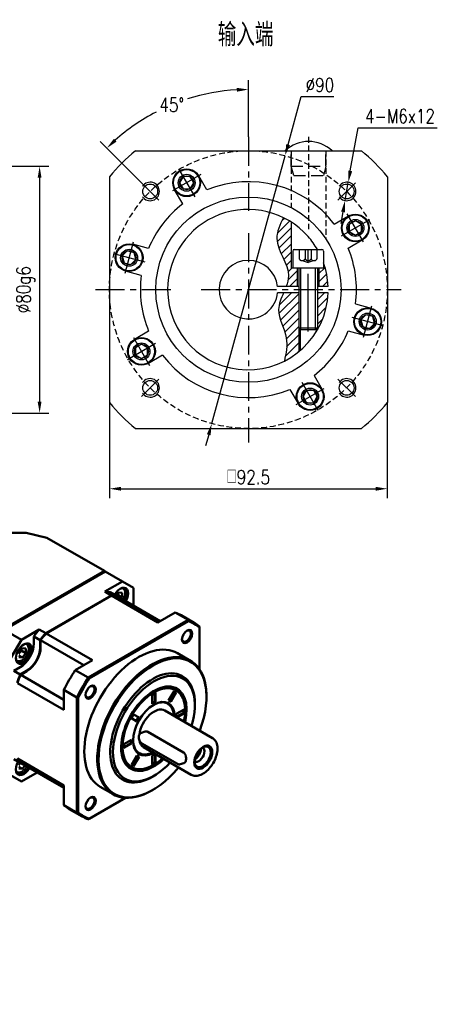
# Model space of a CAD drawing. Header units: inches. Extents: x 33 to 609, y 7 to 387.
# Tile 5 of 5: x 474 to 609, y 68 to 387. Entities that reach past the tile are written whole.
import ezdxf

# ---------------------------------------------------------------- set-up
doc = ezdxf.new("R2010")
doc.units = ezdxf.units.IN
doc.header["$LTSCALE"] = 15
doc.header["$MEASUREMENT"] = 0
for name, pattern in [('CENTER', [2, 1.25, -0.25, 0.25, -0.25]), ('HIDDEN', [0.375, 0.25, -0.125]), ('实线', [0])]:
    doc.linetypes.add(name, pattern=pattern)
for name, color, linetype in [('1轮廓实线层', 7, 'Continuous'), ('2细线层', 4, 'Continuous'), ('3中心线层', 1, 'CENTER'), ('4虚线层', 6, 'HIDDEN'), ('5剖面线层', 2, 'Continuous'), ('6文字层', 3, 'Continuous'), ('7标注层', 4, 'Continuous')]:
    doc.layers.add(name, color=color, linetype=linetype)
doc.layers.add('可见 (ISO)', color=7, linetype='实线', lineweight=50)
doc.styles.add('PC_TEXTSTYLE', font='isocp.shx', dxfattribs={"width": 0.8, "bigfont": 'HZFS.SHX'})
doc.styles.add('TH_GBDIM', font='romans.shx', dxfattribs={"width": 0.8, "bigfont": 'gbcbig.shx'})
doc.dimstyles.new('直径标注A3', dxfattribs={"dimscale": 1.5, "dimtxt": 3.5, "dimasz": 3, "dimexe": 2, "dimexo": 0.0625, "dimgap": 1, "dimtad": 1, "dimtih": 1, "dimtoh": 1, "dimdsep": 46, "dimtxsty": 'PC_TEXTSTYLE', "dimsah": 1, "dimcen": 0.09, "dimclrt": 3, "dimadec": 0, "dimazin": 0, "dimtfac": 0.7, "dimtmove": 0, "dimatfit": 0, "dimfxl": 1, "dimtzin": 0, "dimarcsym": 0})
doc.dimstyles.new('线性标注', dxfattribs={"dimscale": 1.5, "dimtxt": 2.5, "dimasz": 3, "dimexe": 2, "dimexo": 0, "dimgap": 1, "dimtad": 1, "dimdsep": 46, "dimtxsty": 'PC_TEXTSTYLE', "dimsah": 1, "dimcen": 0.09, "dimclrt": 3, "dimadec": 0, "dimazin": 0, "dimtfac": 0.7, "dimtix": 1, "dimtmove": 0, "dimatfit": 0, "dimfxl": 1, "dimtzin": 0, "dimarcsym": 0})
doc.dimstyles.new('角度标注', dxfattribs={"dimscale": 1.5, "dimtxt": 3.5, "dimasz": 3, "dimexe": 2, "dimexo": 0, "dimgap": 1, "dimtad": 1, "dimtih": 1, "dimtoh": 1, "dimdsep": 46, "dimtxsty": 'PC_TEXTSTYLE', "dimsah": 1, "dimcen": 0.09, "dimclrd": 4, "dimclrt": 3, "dimadec": 0, "dimazin": 0, "dimtfac": 0.7, "dimtmove": 0, "dimatfit": 0, "dimfxl": 1, "dimtzin": 0, "dimarcsym": 0})

# ---------------------------------------------------------------- blocks, each defined once
blk = doc.blocks.new('*D57')
at = {"layer": '7标注层', "color": 0, "lineweight": -2, "transparency": 16777216}
for p, q in [((398.1, 339.19), (482.97, 339.19)), ((479.97, 335.44), (479.97, 262.94)), ((398.1, 259.19), (482.97, 259.19))]:
    blk.add_line(p, q, dxfattribs=at)
at = {"layer": '7标注层', "color": 0, "transparency": 16777216}
for points in [[(479.34, 335.44), (480.59, 335.44), (479.97, 339.19)], [(479.34, 262.94), (480.59, 262.94), (479.97, 259.19)]]:
    blk.add_solid(points, dxfattribs=at)
at = {"layer": 'Defpoints', "color": 0, "transparency": 16777216}
for p in [(398.1, 339.19), (398.1, 259.19), (479.97, 259.19)]:
    blk.add_point(p, dxfattribs=at)
at = {"layer": '7标注层', "color": 3, "transparency": 16777216, "insert": (475.47, 299.19), "char_height": 4.5, "attachment_point": 5, "rotation": 90, "style": 'TH_GBDIM'}
blk.add_mtext('\\A1;%%c80g6', dxfattribs=at)
blk = doc.blocks.new('B-GBR090-直角')
at = {"layer": '可见 (ISO)', "ltscale": 1.31579}
for p, q in [((316.21, 308.37), (353.59, 308.37)), ((353.59, 308.37), (364.31, 305.81)), ((364.31, 305.81), (394.09, 288.62)), ((394.09, 288.62), (341.67, 258.36)), ((342.18, 258.16), (394.51, 288.37)), ((394.51, 288.37), (394.09, 288.62)), ((394.09, 288.62), (394.21, 288.2)), ((394.51, 288.37), (403.49, 283.19)), ((394.3, 277.88), (403.49, 283.19)), ((403.49, 283.19), (409.15, 279.92)), ((397.62, 275.96), (363.68, 256.36)), ((363.89, 256.24), (397.83, 275.84)), ((397.62, 275.96), (394.3, 277.88)), ((400.45, 275.65), (397.13, 277.57)), ((421.87, 261.96), (397.83, 275.84)), ((400.29, 275.75), (401.62, 277.4)), ((401.27, 276.11), (403.39, 274.89)), ((401.62, 277.4), (403.39, 277.25)), ((403.39, 277.25), (403.39, 274.89)), ((403.7, 279.62), (403.47, 279.75)), ((409.15, 279.92), (409.15, 270.63)), ((423.02, 262.62), (400.66, 275.53)), ((403.39, 274.89), (402.88, 274.25)), ((430.78, 267.1), (421.87, 261.96)), ((437.5, 263.22), (430.78, 267.1)), ((440.62, 261.77), (433.9, 265.65)), ((437.5, 263.22), (385.75, 233.34)), ((386.23, 232.8), (437.72, 262.53)), ((351.16, 252.98), (342.18, 258.16)), ((351.16, 252.98), (360.36, 258.28)), ((360.36, 258.28), (363.68, 256.36)), ((387.93, 242.36), (363.89, 256.24)), ((443.44, 259.23), (443.44, 237.56)), ((345.51, 243.18), (351.16, 252.98)), ((353.7, 250.76), (353.47, 250.89)), ((357.53, 254.71), (357.53, 250.93)), ((360.85, 252.79), (357.53, 254.71)), ((360.85, 252.79), (360.85, 249.02)), ((361.06, 248.89), (361.06, 252.67)), ((383.43, 239.76), (361.06, 252.67)), ((349.85, 246.34), (351.62, 248.54)), ((351.27, 247.25), (353.39, 246.02)), ((351.62, 248.54), (353.39, 248.38)), ((353.39, 246.02), (351.62, 243.82)), ((353.39, 248.38), (353.39, 246.02)), ((438.69, 242.1), (431.97, 245.97)), ((349.85, 244.84), (351.62, 243.82)), ((351.62, 243.82), (349.85, 243.98)), ((387.93, 242.36), (379.03, 237.22)), ((350.46, 238.69), (347.19, 236.8)), ((350.51, 234.88), (347.19, 236.8)), ((353.78, 236.77), (350.51, 234.88)), ((350.72, 234.76), (353.99, 236.65)), ((379.03, 237.22), (385.75, 233.34)), ((373.08, 216.64), (349.04, 230.52)), ((373.08, 221.85), (350.72, 234.76)), ((379.8, 223.04), (373.08, 226.92)), ((373.08, 226.92), (373.08, 216.64)), ((418.94, 224.44), (420.57, 225.38)), ((420.22, 225.18), (420.22, 220.91)), ((420.57, 225.38), (420.57, 220.7)), ((427.38, 221.38), (430.24, 226.34)), ((431.04, 225.88), (428.18, 220.92)), ((431.39, 225.67), (428.53, 220.71)), ((430.24, 226.34), (431.39, 225.67)), ((379.8, 223.04), (379.8, 163.29)), ((380.51, 163.43), (380.51, 222.9)), ((418.94, 219.76), (418.94, 224.44)), ((420.22, 220.91), (418.94, 220.17)), ((420.57, 220.7), (418.94, 219.76)), ((420.57, 220.7), (420.22, 220.91)), ((426.92, 219.73), (426.77, 219.82)), ((428.53, 220.71), (427.38, 221.38)), ((440.97, 219.09), (440.97, 219.91)), ((446.98, 223.38), (446.98, 223.79)), ((450.15, 201.99), (425.4, 216.28)), ((431.35, 214.48), (435.4, 216.82)), ((435.05, 215.14), (431.35, 213)), ((431.35, 212.85), (431.35, 214.48)), ((435.4, 214.93), (431.57, 212.72)), ((435.05, 216.61), (435.05, 215.14)), ((435.4, 214.93), (435.05, 215.14)), ((435.4, 216.82), (435.4, 214.93)), ((436.02, 216.23), (436.02, 216.64)), ((408.11, 212.23), (409.27, 214.23)), ((410.98, 210.58), (408.11, 212.23)), ((409.27, 214.23), (412.13, 212.58)), ((411.78, 212.78), (410.62, 210.78)), ((412.13, 212.58), (410.98, 210.58)), ((415.18, 205.33), (413.27, 204.75)), ((416.64, 205.16), (435.03, 194.55)), ((404.11, 198.75), (408.16, 201.09)), ((407.8, 199.41), (404.11, 197.28)), ((408.16, 199.21), (404.11, 196.87)), ((407.8, 200.89), (407.8, 199.41)), ((408.16, 199.21), (407.8, 199.41)), ((408.16, 201.09), (408.16, 199.21)), ((413.56, 199.23), (431.94, 188.61)), ((404.11, 196.87), (404.11, 198.75)), ((412.17, 194.19), (412.02, 194.27)), ((439.15, 182.94), (414.4, 197.23)), ((350.51, 189.16), (347.19, 191.07)), ((373.08, 177.45), (349.04, 191.33)), ((349.85, 188.6), (350.36, 189.24)), ((373.08, 176.12), (350.72, 189.03)), ((408.11, 188.01), (410.98, 192.97)), ((411.78, 192.51), (408.91, 187.55)), ((412.13, 192.31), (409.27, 187.35)), ((410.98, 192.97), (412.13, 192.31)), ((418.94, 192.98), (420.35, 193.8)), ((418.94, 188.31), (418.94, 192.98)), ((420.22, 189.45), (418.94, 188.71)), ((420.57, 189.25), (418.94, 188.31)), ((420.22, 193.72), (420.22, 189.45)), ((420.57, 189.25), (420.22, 189.45)), ((420.57, 193.67), (420.57, 189.25)), ((435.31, 188.98), (433.41, 188.4)), ((349.85, 187.11), (351.62, 186.09)), ((351.62, 186.09), (349.85, 186.25)), ((359.21, 184.13), (351.16, 179.49)), ((352.95, 187.74), (351.62, 186.09)), ((409.27, 187.35), (408.11, 188.01)), ((419.75, 188.06), (419.4, 187.86)), ((351.16, 179.49), (345.51, 182.76)), ((419.75, 182.35), (419.05, 181.94)), ((373.08, 177.45), (373.08, 167.17)), ((398.69, 172.81), (391.97, 176.69)), ((419.05, 175), (418.69, 174.8)), ((405, 170.97), (386.23, 160.13)), ((373.08, 167.17), (379.8, 163.29)), ((382.62, 161.31), (375.9, 165.19))]:
    blk.add_line(p, q, dxfattribs=at)
for centre, major_axis, start_param, end_param in [((377.33, 231.34), (25.5, 44.17), 0.204207, 0.295441), ((380.65, 229.42), (25.5, 44.17), 0.204207, 0.295441), ((402.33, 274.64), (2.9, 5.02), 4.7021, 7.864271), ((411.62, 211.54), (29, 50.23), 6.180503, 6.385867), ((377.33, 231.34), (-25.5, -44.17), 4.416948, 4.508182), ((380.65, 229.42), (-25.5, -44.17), 4.416948, 4.508182), ((436.97, 254.64), (-1.87, -3.25), 3.926991, 10.210176), ((352.33, 245.77), (-2.9, -5.02), 3.926991, 10.210176), ((411.97, 211.33), (20, 34.64), 0, 3.141593), ((353.99, 244.81), (5, 8.66), 3.926991, 5.497787), ((418.69, 207.46), (20, 34.64), 5.497787, 10.210176), ((380.65, 229.42), (-25.5, -44.17), 4.916596, 5.00783), ((419.05, 207.25), (15.5, 26.85), 5.497787, 10.210176), ((411.62, 211.54), (-29, -50.23), 4.609707, 4.815071), ((386.97, 225.77), (-1.87, -3.25), 3.926991, 10.210176), ((419.75, 206.84), (12, 20.78), 5.188508, 10.519455), ((419.75, 206.84), (7.63, 13.21), 5.518083, 10.18988), ((419.4, 207.05), (7.38, 12.77), 0, 0.768589), ((419.9, 206.76), (5.5, 9.53), 0, 2.182383), ((419.4, 207.05), (-7.37, -12.77), 5.514596, 6.283185), ((419.9, 206.76), (-5.5, -9.53), 5.67166, 6.283185), ((445.36, 192.06), (-3.3, -5.72), 3.926991, 10.210176), ((441.12, 194.51), (2.1, 3.64), 3.896984, 5.527794), ((441.12, 194.51), (1.66, 2.88), 3.975209, 5.449569), ((352.33, 188.04), (-2.9, -5.02), 4.7021, 7.864271), ((380.65, 229.42), (-25.5, -44.17), 5.987744, 6.078978), ((386.97, 168.03), (-1.87, -3.25), 3.926991, 10.210176), ((411.62, 211.54), (-29, -50.23), 6.180503, 6.385867)]:
    blk.add_ellipse(centre, major_axis=major_axis, ratio=0.57735, start_param=start_param, end_param=end_param, dxfattribs=at)
at = {"layer": '可见 (ISO)', "ltscale": 1.31579, "extrusion": (0, 0, -1)}
for centre, major_axis, start_param, end_param in [((380.86, 229.3), (25.5, 44.17), 5.987744, 6.078978), ((402.11, 274.76), (2.75, 4.76), 5.524701, 7.864832), ((404.9, 215.42), (29, 50.23), 6.180503, 6.283185), ((411.97, 211.33), (28.75, 49.8), 6.183587, 6.382784), ((380.86, 229.3), (25.5, 44.17), 4.916596, 5.00783), ((436.62, 254.84), (1.63, 2.81), 5.572024, 10.135939), ((352.11, 245.89), (2.75, 4.76), 5.524701, 10.183262), ((350.46, 246.85), (-5, -8.66), 3.926991, 5.497787), ((353.78, 244.93), (-5, -8.66), 3.926991, 5.497787), ((419.05, 207.25), (-19.75, -34.21), 4.994601, 10.713362), ((404.9, 215.42), (29, 50.23), 4.609707, 4.815071), ((419.75, 206.84), (-15, -25.98), 5.087813, 10.620151), ((380.86, 229.3), (25.5, 44.17), 4.416948, 4.508182), ((411.97, 211.33), (28.75, 49.8), 4.61279, 4.811988), ((419.4, 207.05), (11.75, 20.35), 5.50837, 7.068583), ((386.62, 225.97), (1.63, 2.81), 5.572024, 10.135939), ((419.75, 206.84), (-11.5, -19.92), 5.211062, 10.496901), ((419.4, 207.05), (-11.75, -20.35), 5.497787, 7.058001), ((445.05, 192.24), (-2.93, -5.07), 5.497787, 11.780972), ((443.03, 193.41), (2.1, 3.64), 6.277172, 9.430791), ((380.86, 229.3), (-25.5, -44.17), 0.204207, 0.295441), ((352.11, 188.16), (-2.75, -4.76), 4.701539, 7.04167), ((386.62, 168.24), (1.63, 2.81), 5.572024, 10.135939), ((404.9, 215.42), (-29, -50.23), 0, 0.102682), ((411.97, 211.33), (-28.75, -49.8), 6.183587, 6.382784)]:
    blk.add_ellipse(centre, major_axis=major_axis, ratio=0.57735, start_param=start_param, end_param=end_param, dxfattribs=at)
at = {"layer": '可见 (ISO)', "ltscale": 1.31579}
for points in [[(397.7, 275.76), (397.67, 275.83), (397.65, 275.89), (397.62, 275.96)], [(400.45, 275.65), (400.45, 275.63), (400.45, 275.6), (400.45, 275.57)], [(437.72, 262.53), (437.65, 262.76), (437.57, 262.99), (437.5, 263.22)], [(363.68, 256.36), (363.73, 256.3), (363.78, 256.23), (363.83, 256.17)], [(443.44, 259.79), (443.44, 259.6), (443.44, 259.42), (443.44, 259.23)], [(360.85, 252.79), (360.93, 252.77), (361.02, 252.74), (361.1, 252.72)], [(350.51, 234.88), (350.57, 234.82), (350.64, 234.76), (350.7, 234.7)], [(385.75, 233.34), (385.91, 233.16), (386.07, 232.98), (386.23, 232.8)], [(379.8, 223.04), (380.04, 223), (380.27, 222.95), (380.51, 222.9)], [(350.51, 189.16), (350.53, 189.17), (350.56, 189.18), (350.58, 189.2)], [(379.8, 163.29), (380.04, 163.34), (380.27, 163.39), (380.51, 163.43)], [(385.75, 159.86), (385.91, 159.95), (386.07, 160.04), (386.23, 160.13)]]:
    blk.add_open_spline(points, degree=3, dxfattribs=at)
for points, weights in [([(400.61, 275.54), (400.9, 275.82), (401.27, 276.11)], [1.0626808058, 1.04366515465, 1]), ([(401.27, 276.11), (401.18, 276.49), (401.14, 276.81)], [1, 1.03917061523, 1.05850500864]), ([(349.85, 245.71), (350.36, 246.53), (351.27, 247.25)], [1.05886467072, 1.11516383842, 1]), ([(351.27, 247.25), (351.18, 247.63), (351.14, 247.95)], [1, 1.03917061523, 1.05850500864]), ([(349.85, 187.98), (350.21, 188.55), (350.72, 189.04)], [1.05886467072, 1.09763612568, 1.05508883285])]:
    blk.add_rational_spline(points, weights, degree=2, dxfattribs=at)
for points, knots in [([(403.7, 279.62), (403.97, 279.47), (404.2, 279.25), (404.58, 278.71), (404.72, 278.38), (404.9, 277.62), (404.93, 277.17), (404.86, 276.23), (404.75, 275.74), (404.43, 274.75), (404.22, 274.26), (403.93, 273.75), (403.91, 273.71), (403.88, 273.67)], [0.785398, 0.785398, 0.785398, 0.785398, 1.047152, 1.047152, 1.333221, 1.333221, 1.660953, 1.660953, 2.001557, 2.001557, 2.339489, 2.339489, 2.368768, 2.368768, 2.368768, 2.368768]), ([(353.7, 250.76), (353.97, 250.6), (354.2, 250.38), (354.58, 249.84), (354.72, 249.51), (354.9, 248.75), (354.93, 248.31), (354.86, 247.37), (354.75, 246.87), (354.43, 245.88), (354.22, 245.39), (353.69, 244.46), (353.39, 244.02), (352.71, 243.24), (352.34, 242.89), (351.55, 242.32), (351.14, 242.1), (350.32, 241.83), (349.91, 241.78), (349.23, 241.86), (348.95, 241.95), (348.7, 242.09)], [0.785398, 0.785398, 0.785398, 0.785398, 1.047152, 1.047152, 1.333221, 1.333221, 1.660953, 1.660953, 2.001557, 2.001557, 2.339489, 2.339489, 2.675639, 2.675639, 3.013253, 3.013253, 3.353814, 3.353814, 3.683878, 3.683878, 3.926991, 3.926991, 3.926991, 3.926991]), ([(430.1, 213.57), (430.07, 214.11), (430, 214.63), (429.67, 216.29), (429.25, 217.32), (428.18, 218.81), (427.6, 219.35), (426.92, 219.73)], [4.7789992, 4.7789992, 4.7789992, 4.7789992, 4.9182368, 4.9182368, 5.2420916, 5.2420916, 5.4977871, 5.4977871, 5.4977871, 5.4977871]), ([(413.27, 204.75), (413.06, 204.69), (412.86, 204.58), (412.51, 204.28), (412.35, 204.09), (412.1, 203.63), (412.01, 203.37), (411.9, 202.79), (411.88, 202.49), (411.92, 201.86), (411.98, 201.54), (412.17, 200.92), (412.3, 200.63), (412.62, 200.09), (412.81, 199.84), (413.19, 199.47), (413.37, 199.33), (413.56, 199.23)], [2.210093, 2.210093, 2.210093, 2.210093, 2.500634, 2.500634, 2.802803, 2.802803, 3.124593, 3.124593, 3.455621, 3.455621, 3.787901, 3.787901, 4.119995, 4.119995, 4.452279, 4.452279, 4.712389, 4.712389, 4.712389, 4.712389]), ([(415.18, 205.33), (415.36, 205.39), (415.56, 205.42), (416.06, 205.41), (416.38, 205.32), (416.64, 205.16)], [1.6340687, 1.6340687, 1.6340687, 1.6340687, 1.7044272, 1.7044272, 1.8180678, 1.8180678, 1.8180678, 1.8180678]), ([(439.15, 182.94), (439.74, 182.6), (440.42, 182.4), (441.87, 182.3), (442.66, 182.41), (444.31, 182.94), (445.18, 183.4), (446.87, 184.6), (447.7, 185.35), (449.21, 187.06), (449.9, 188.02), (451.08, 190.04), (451.57, 191.11), (452.31, 193.27), (452.56, 194.35), (452.77, 196.44), (452.74, 197.45), (452.36, 199.26), (452.03, 200.08), (451.15, 201.26), (450.69, 201.68), (450.15, 201.99)], [2.356194, 2.356194, 2.356194, 2.356194, 2.629192, 2.629192, 2.924728, 2.924728, 3.252895, 3.252895, 3.588422, 3.588422, 3.921635, 3.921635, 4.253602, 4.253602, 4.586733, 4.586733, 4.922218, 4.922218, 5.250825, 5.250825, 5.497787, 5.497787, 5.497787, 5.497787]), ([(412.17, 194.19), (412.96, 193.73), (413.87, 193.49), (415.84, 193.42), (416.91, 193.62), (418.36, 194.17), (418.73, 194.33), (419.1, 194.52)], [2.3561945, 2.3561945, 2.3561945, 2.3561945, 2.6562212, 2.6562212, 2.9687839, 2.9687839, 3.0749825, 3.0749825, 3.0749825, 3.0749825]), ([(435.03, 194.55), (435.3, 194.39), (435.55, 194.16), (435.97, 193.56), (436.13, 193.21), (436.35, 192.5), (436.42, 192.1), (436.46, 191.3), (436.44, 190.91), (436.31, 190.23), (436.21, 189.91), (435.93, 189.4), (435.75, 189.2), (435.48, 189.04), (435.4, 189.01), (435.31, 188.98)], [-1.8180678, -1.8180678, -1.8180678, -1.8180678, -1.7044272, -1.7044272, -1.5907866, -1.5907866, -1.4771687, -1.4771687, -1.3635509, -1.3635509, -1.249933, -1.249933, -1.1363152, -1.1363152, -1.093033, -1.093033, -1.093033, -1.093033]), ([(353.94, 187.17), (353.69, 186.71), (353.38, 186.28), (352.71, 185.5), (352.34, 185.15), (351.55, 184.59), (351.14, 184.37), (350.32, 184.1), (349.91, 184.04), (349.23, 184.12), (348.95, 184.21), (348.7, 184.36)], [2.343621, 2.343621, 2.343621, 2.343621, 2.675639, 2.675639, 3.013253, 3.013253, 3.353814, 3.353814, 3.683878, 3.683878, 3.926991, 3.926991, 3.926991, 3.926991]), ([(431.94, 188.61), (432.04, 188.56), (432.13, 188.51), (432.33, 188.43), (432.42, 188.4), (432.62, 188.35), (432.72, 188.34), (432.92, 188.33), (433.02, 188.33), (433.22, 188.35), (433.31, 188.37), (433.41, 188.4)], [4.712389, 4.712389, 4.712389, 4.712389, 4.8402482, 4.8402482, 4.9681075, 4.9681075, 5.0959668, 5.0959668, 5.2238261, 5.2238261, 5.3516853, 5.3516853, 5.3516853, 5.3516853])]:
    blk.add_open_spline(points, degree=3, knots=knots, dxfattribs=at)
blk = doc.blocks.new('GB／T70.1M6M20')
at = {"layer": '1轮廓实线层'}
for p, q in [((0, -4.5), (0, 4.5)), ((0.5, 5), (6, 5)), ((6, 5), (6, -5)), ((6, 3), (25.4, 3)), ((25.4, 3), (26, 2.4)), ((25.4, -3), (25.4, 3)), ((26, 2.4), (26, -2.4)), ((6, -3), (25.4, -3)), ((25.4, -3), (26, -2.4)), ((0.5, -5), (6, -5))]:
    blk.add_line(p, q, dxfattribs=at)
for centre, start, end in [((0.5, 4.5), 90, 180), ((0.5, -4.5), 180, 270)]:
    blk.add_arc(centre, 0.5, start, end, dxfattribs=at)
at = {"layer": '2细线层'}
for p, q in [((26, 2.4), (6, 2.4)), ((26, -2.4), (6, -2.4))]:
    blk.add_line(p, q, dxfattribs=at)
at = {"layer": '3中心线层'}
blk.add_line((26.6, 0), (-0.6, 0), dxfattribs=at)
at = {"layer": '4虚线层'}
for p, q in [((0, 2.86), (3, 2.86)), ((0, 0.95), (3, 0.95)), ((3.6, 1.91), (4.15, 0)), ((3.6, -1.91), (4.15, 0)), ((0, -0.95), (3, -0.95)), ((0, -2.86), (3, -2.86))]:
    blk.add_line(p, q, dxfattribs=at)
for centre in [(2.54, 1.91), (2.54, 0), (2.54, -1.91)]:
    blk.add_arc(centre, 1.06, 295.6298, 64.3702, dxfattribs=at)
blk = doc.blocks.new('*D82')
at = {"layer": '7标注层', "color": 0, "lineweight": -2, "transparency": 16777216}
for p, q in [((502.6, 262.6), (502.6, 231.68)), ((592.6, 262.6), (592.6, 231.68)), ((506.35, 234.68), (588.85, 234.68))]:
    blk.add_line(p, q, dxfattribs=at)
at = {"layer": '7标注层', "color": 0, "transparency": 16777216}
for points in [[(506.35, 235.3), (506.35, 234.05), (502.6, 234.68)], [(588.85, 235.3), (588.85, 234.05), (592.6, 234.68)]]:
    blk.add_solid(points, dxfattribs=at)
at = {"layer": 'Defpoints', "color": 0, "transparency": 16777216}
for p in [(502.6, 262.6), (592.6, 262.6), (592.6, 234.68)]:
    blk.add_point(p, dxfattribs=at)
at = {"layer": '7标注层', "color": 3, "transparency": 16777216, "insert": (547.6, 238.43), "char_height": 4.5, "attachment_point": 5, "style": 'TH_GBDIM'}
blk.add_mtext('{□}92.5', dxfattribs=at)
blk = doc.blocks.new('*D79')
at = {"layer": '7标注层', "color": 0, "lineweight": -2, "transparency": 16777216}
for p, q in [((580.61, 337.66), (583.11, 351.63)), ((583.11, 351.63), (608.79, 351.63)), ((578.89, 328.06), (579.95, 333.97)), ((578.23, 324.37), (577.57, 320.68))]:
    blk.add_line(p, q, dxfattribs=at)
at = {"layer": '7标注层', "color": 0, "transparency": 16777216}
for points in [[(580, 337.77), (581.23, 337.55), (579.95, 333.97)], [(577.62, 324.48), (578.85, 324.26), (578.89, 328.06)]]:
    blk.add_solid(points, dxfattribs=at)
at = {"layer": 'Defpoints', "color": 0, "transparency": 16777216}
for p in [(579.95, 333.97), (578.89, 328.06)]:
    blk.add_point(p, dxfattribs=at)
at = {"layer": '7标注层', "color": 3, "transparency": 16777216, "insert": (596.7, 355.38), "char_height": 4.5, "attachment_point": 5, "style": 'TH_GBDIM'}
blk.add_mtext('4-M6x12', dxfattribs=at)
blk = doc.blocks.new('*D80')
at = {"layer": '7标注层', "color": 0, "lineweight": -2, "transparency": 16777216}
for p, q in [((560.47, 346.22), (564.72, 361.76)), ((564.72, 361.76), (575.3, 361.76)), ((535.73, 255.79), (559.48, 342.6)), ((534.74, 252.17), (533.75, 248.55))]:
    blk.add_line(p, q, dxfattribs=at)
at = {"layer": '7标注层', "color": 0, "transparency": 16777216}
for points in [[(559.86, 346.38), (561.07, 346.05), (559.48, 342.6)], [(534.14, 252.34), (535.34, 252.01), (535.73, 255.79)]]:
    blk.add_solid(points, dxfattribs=at)
at = {"layer": 'Defpoints', "color": 0, "transparency": 16777216}
for p in [(559.48, 342.6), (535.73, 255.79)]:
    blk.add_point(p, dxfattribs=at)
at = {"layer": '7标注层', "color": 3, "transparency": 16777216, "insert": (570.76, 365.51), "char_height": 4.5, "attachment_point": 5, "style": 'TH_GBDIM'}
blk.add_mtext('∅90', dxfattribs=at)
blk = doc.blocks.new('*D81')
at = {"layer": '7标注层', "color": 0, "lineweight": -2, "transparency": 16777216}
for p, q in [((547.6, 348.69), (547.6, 367.06)), ((512.96, 333.84), (499.61, 347.18))]:
    blk.add_line(p, q, dxfattribs=at)
at = {"layer": '7标注层', "color": 4, "lineweight": -2, "transparency": 16777216}
for start, end in [(93.3127, 107.7018), (117.4713, 131.6873)]:
    blk.add_arc((547.6, 299.19), 64.87, start, end, dxfattribs=at)
at = {"layer": '7标注层', "color": 4, "transparency": 16777216}
for points in [[(543.84, 364.58), (543.87, 363.33), (547.6, 364.06)], [(504.89, 347.18), (504.03, 348.09), (501.73, 345.06)]]:
    blk.add_solid(points, dxfattribs=at)
at = {"layer": 'Defpoints', "color": 0, "transparency": 16777216}
for p in [(530.81, 361.85), (547.6, 348.69), (512.96, 333.84), (520.28, 326.51), (547.6, 249.69)]:
    blk.add_point(p, dxfattribs=at)
at = {"layer": '7标注层', "color": 3, "transparency": 16777216, "insert": (522.78, 359.12), "char_height": 4.5, "attachment_point": 5, "style": 'TH_GBDIM'}
blk.add_mtext('45°', dxfattribs=at)
blk = doc.blocks.new('GB／T70.1M5R8')
at = {"layer": '1轮廓实线层'}
for p, q in [((0, 2.29), (-1.98, 1.15)), ((-1.98, 1.15), (-1.98, -1.15)), ((1.98, 1.15), (0, 2.29)), ((1.98, -1.15), (1.98, 1.15)), ((-1.98, -1.15), (0, -2.29)), ((0, -2.29), (1.98, -1.15))]:
    blk.add_line(p, q, dxfattribs=at)
for radius in [4.25, 2.29]:
    blk.add_circle((0, 0), radius, dxfattribs=at)
at = {"layer": '3中心线层'}
for p, q in [((0, 5.25), (0, -5.25)), ((5.25, 0), (-5.25, 0))]:
    blk.add_line(p, q, dxfattribs=at)
blk = doc.blocks.new('S04')
at = {"layer": '1轮廓实线层'}
blk.add_line((598.01, 336.07), (613.21, 336.07), dxfattribs=at)
blk.add_arc((605.61, 328.07), 11.03, 46.4688, 133.5312, dxfattribs=at)
at = {"layer": '4虚线层'}
for p, q in [((600.01, 331.07), (600.01, 336.07)), ((611.21, 331.07), (611.21, 336.07)), ((600.82, 328.07), (600.01, 331.07)), ((600.01, 331.07), (611.21, 331.07)), ((611.21, 331.07), (610.41, 328.07)), ((600.82, 328.07), (610.41, 328.07))]:
    blk.add_line(p, q, dxfattribs=at)
blk = doc.blocks.new('909090903')
at = {"layer": '6文字层', "insert": (31.11, 46.47), "char_height": 3.5, "attachment_point": 1, "style": 'PC_TEXTSTYLE'}
blk.add_mtext_dynamic_manual_height_columns('\\pi77.904;3倍额定扭矩', width=172.8, gutter_width=25, heights=[0], dxfattribs=at)

msp = doc.modelspace()

# ---------------------------------------------------------------- hatches: boundary and pattern name
at = {"layer": '5剖面线层'}
h = msp.add_hatch(dxfattribs=at)
h.set_pattern_fill('ANSI31', color=2, scale=15)
h.set_pattern_definition([(45, (564.125, 284.8108), (-1.325825, 1.325825), [])])
h.paths.add_polyline_path([(564.338, 286.393), (563.938, 286.793), (563.938, 279.1, 0.0050185), (564.338, 279.435)])
edge = h.paths.add_edge_path()
edge.add_line((563.438, 306.193), (561.938, 306.193))
edge.add_line((561.938, 306.193), (561.438, 306.193))
edge.add_line((561.438, 306.193), (561.438, 321.102))
edge.add_arc((547.438, 299.193), 26, 57.42103, 63.68407)
edge.add_spline(control_points=[(558.964, 322.499), (557.866, 320.263), (554.79, 314.006), (561.696, 306.581), (560.253, 301.36), (559.817, 300.193)], knot_values=[0, 0, 0, 0, 7.0477116, 19.7231417, 23.3701443, 23.3701443, 23.3701443, 23.3701443], degree=3, periodic=0)
edge.add_line((559.817, 300.193), (563.438, 300.193))
edge.add_line((563.438, 300.193), (563.438, 306.193))
h.paths.add_polyline_path([(572.478, 306.193), (570.438, 306.193), (570.438, 300.193), (573.419, 300.193, 0.0585977)])
h.paths.add_polyline_path([(573.419, 298.193), (569.938, 298.193), (569.938, 286.793), (569.938, 286.164, 0.1222049)])
edge = h.paths.add_edge_path()
edge.add_line((559.312, 276.339), (559.248, 276.03))
edge.add_arc((547.438, 299.193), 26, 297.01512, 309.39146)
edge.add_line((563.938, 279.1), (563.938, 298.193))
edge.add_line((563.938, 298.193), (558.993, 298.193))
edge.add_line((558.993, 298.193), (558.866, 297.898))
edge.add_line((558.866, 297.898), (558.74, 297.603))
edge.add_line((558.74, 297.603), (558.615, 297.307))
edge.add_line((558.615, 297.307), (558.492, 297.012))
edge.add_line((558.492, 297.012), (558.371, 296.717))
edge.add_line((558.371, 296.717), (558.255, 296.422))
edge.add_line((558.255, 296.422), (558.142, 296.127))
edge.add_line((558.142, 296.127), (558.035, 295.831))
edge.add_line((558.035, 295.831), (557.933, 295.536))
edge.add_line((557.933, 295.536), (557.837, 295.241))
edge.add_line((557.837, 295.241), (557.749, 294.946))
edge.add_line((557.749, 294.946), (557.668, 294.651))
edge.add_line((557.668, 294.651), (557.596, 294.356))
edge.add_line((557.596, 294.356), (557.533, 294.061))
edge.add_line((557.533, 294.061), (557.48, 293.766))
edge.add_line((557.48, 293.766), (557.438, 293.471))
edge.add_line((557.438, 293.471), (557.407, 293.176))
edge.add_line((557.407, 293.176), (557.388, 292.882))
edge.add_line((557.388, 292.882), (557.382, 292.587))
edge.add_line((557.382, 292.587), (557.388, 292.293))
edge.add_line((557.388, 292.293), (557.407, 291.998))
edge.add_line((557.407, 291.998), (557.437, 291.703))
edge.add_line((557.437, 291.703), (557.477, 291.409))
edge.add_line((557.477, 291.409), (557.527, 291.114))
edge.add_line((557.527, 291.114), (557.586, 290.82))
edge.add_line((557.586, 290.82), (557.654, 290.525))
edge.add_line((557.654, 290.525), (557.729, 290.23))
edge.add_line((557.729, 290.23), (557.811, 289.935))
edge.add_line((557.811, 289.935), (557.899, 289.64))
edge.add_line((557.899, 289.64), (557.993, 289.345))
edge.add_line((557.993, 289.345), (558.091, 289.05))
edge.add_line((558.091, 289.05), (558.194, 288.755))
edge.add_line((558.194, 288.755), (558.299, 288.459))
edge.add_line((558.299, 288.459), (558.408, 288.163))
edge.add_line((558.408, 288.163), (558.518, 287.867))
edge.add_line((558.518, 287.867), (558.629, 287.571))
edge.add_line((558.629, 287.571), (558.741, 287.274))
edge.add_line((558.741, 287.274), (558.852, 286.977))
edge.add_line((558.852, 286.977), (558.963, 286.68))
edge.add_line((558.963, 286.68), (559.071, 286.382))
edge.add_line((559.071, 286.382), (559.177, 286.084))
edge.add_line((559.177, 286.084), (559.28, 285.786))
edge.add_line((559.28, 285.786), (559.379, 285.488))
edge.add_line((559.379, 285.488), (559.473, 285.188))
edge.add_line((559.473, 285.188), (559.562, 284.889))
edge.add_line((559.562, 284.889), (559.645, 284.589))
edge.add_line((559.645, 284.589), (559.72, 284.289))
edge.add_line((559.72, 284.289), (559.789, 283.988))
edge.add_line((559.789, 283.988), (559.849, 283.686))
edge.add_line((559.849, 283.686), (559.9, 283.384))
edge.add_line((559.9, 283.384), (559.942, 283.082))
edge.add_line((559.942, 283.082), (559.975, 282.779))
edge.add_line((559.975, 282.779), (559.999, 282.475))
edge.add_line((559.999, 282.475), (560.016, 282.171))
edge.add_line((560.016, 282.171), (560.025, 281.867))
edge.add_line((560.025, 281.867), (560.026, 281.562))
edge.add_line((560.026, 281.562), (560.021, 281.257))
edge.add_line((560.021, 281.257), (560.009, 280.952))
edge.add_line((560.009, 280.952), (559.991, 280.646))
edge.add_line((559.991, 280.646), (559.968, 280.34))
edge.add_line((559.968, 280.34), (559.939, 280.033))
edge.add_line((559.939, 280.033), (559.905, 279.726))
edge.add_line((559.905, 279.726), (559.866, 279.419))
edge.add_line((559.866, 279.419), (559.823, 279.112))
edge.add_line((559.823, 279.112), (559.777, 278.804))
edge.add_line((559.777, 278.804), (559.727, 278.496))
edge.add_line((559.727, 278.496), (559.674, 278.189))
edge.add_line((559.674, 278.189), (559.618, 277.881))
edge.add_line((559.618, 277.881), (559.56, 277.572))
edge.add_line((559.56, 277.572), (559.5, 277.264))
edge.add_line((559.5, 277.264), (559.438, 276.956))
edge.add_line((559.438, 276.956), (559.375, 276.647))
edge.add_line((559.375, 276.647), (559.312, 276.339))

# ---------------------------------------------------------------- linework, layer by layer
for p, q in [((511.01, 344.193), (584.195, 344.193)), ((502.602, 335.786), (502.602, 262.601)), ((592.602, 335.786), (592.602, 262.601)), ((561.438, 321.102), (561.438, 306.193)), ((572.478, 306.193), (561.438, 306.193)), ((563.938, 300.193), (557.049, 300.193)), ((573.419, 300.193), (569.938, 300.193)), ((563.938, 298.193), (557.049, 298.193)), ((573.419, 298.193), (569.938, 298.193)), ((564.338, 286.393), (564.338, 279.435)), ((569.538, 286.393), (569.538, 285.497)), ((568.854, 271.384), (571.499, 266.802)), ((561.06, 266.884), (563.705, 262.302)), ((511.01, 254.193), (584.195, 254.193))]:
    msp.add_line(p, q)
for centre, radius in [((527.602, 333.834), 4.5), ((527.602, 333.834), 2.75), ((515.782, 331.013), 2.4), ((579.422, 331.013), 2.4), ((547.602, 299.193), 30), ((582.243, 319.193), 4.5), ((582.243, 319.193), 2.75), ((508.965, 309.546), 4.5), ((508.965, 309.546), 2.75), ((586.239, 288.84), 4.5), ((586.239, 288.84), 2.75), ((512.961, 279.193), 4.5), ((512.961, 279.193), 2.75), ((515.782, 267.373), 2.4), ((567.602, 264.552), 4.5), ((579.422, 267.373), 2.4), ((567.602, 264.552), 2.75)]:
    msp.add_circle(centre, radius)
for centre, radius, start, end in [((547.602, 299.193), 58, 129.11674, 140.88326), ((547.602, 299.193), 58, 39.11674, 50.88326), ((547.602, 299.193), 35, 37.38705, 112.61295), ((547.602, 299.193), 35, 127.38705, 157.61295), ((547.438, 299.193), 26, 41.40962, 180), ((547.438, 299.193), 26, 30, 41.40962), ((547.602, 299.193), 35, 352.38705, 22.61295), ((547.438, 299.193), 26, 2.20423, 19.55721), ((547.602, 299.193), 35, 172.38705, 202.61295), ((547.438, 299.193), 26, 180, 357.79577), ((547.602, 299.193), 35, 307.38705, 337.61295), ((547.602, 299.193), 35, 217.38705, 292.61295), ((547.602, 299.193), 58, 219.11674, 230.88326), ((547.602, 299.193), 58, 309.11674, 320.88326)]:
    msp.add_arc(centre, radius, start, end)
at = {"layer": '1轮廓实线层'}
for p, q in [((534.145, 331.503), (531.499, 336.084)), ((526.35, 327.003), (523.705, 331.584)), ((575.411, 320.445), (579.993, 323.09)), ((515.24, 312.523), (510.13, 313.893)), ((579.911, 312.651), (584.493, 315.296)), ((512.911, 303.83), (507.8, 305.199)), ((582.294, 294.556), (587.404, 293.187)), ((515.293, 285.736), (510.711, 283.09)), ((564.338, 286.393), (563.938, 286.793)), ((579.964, 285.863), (585.074, 284.494)), ((519.793, 277.941), (515.211, 275.296))]:
    msp.add_line(p, q, dxfattribs=at)
at = {"layer": '1轮廓实线层', "ltscale": 0.5}
for p, q in [((563.438, 306.193), (563.438, 300.193)), ((570.438, 306.193), (570.438, 300.193))]:
    msp.add_line(p, q, dxfattribs=at)
at = {"layer": '1轮廓实线层'}
for start, end in [(90, 353.95767), (6.04233, 90)]:
    msp.add_arc((547.602, 299.193), 9.5, start, end, dxfattribs=at)
at = {"layer": '2细线层', "ltscale": 0.5}
for p, q in [((563.938, 298.193), (563.938, 279.1)), ((569.938, 298.193), (569.938, 286.164))]:
    msp.add_line(p, q, dxfattribs=at)
at = {"layer": '2细线层'}
for centre in [(515.782, 331.013), (579.422, 331.013), (515.782, 267.373), (579.422, 267.373)]:
    msp.add_arc(centre, 3, 215, 145, dxfattribs=at)
for points, knots in [([(558.964, 322.499), (557.866, 320.263), (554.79, 314.006), (561.696, 306.581), (560.253, 301.36), (559.817, 300.193)], [0, 0, 0, 0, 7.0477116, 19.7231417, 23.3701443, 23.3701443, 23.3701443, 23.3701443]), ([(558.993, 298.193), (558.211, 296.377), (556.104, 291.504), (560.953, 284.262), (559.77, 278.549), (559.248, 276.03)], [25.4527046, 25.4527046, 25.4527046, 25.4527046, 31.1256674, 40.6702898, 48.2005928, 48.2005928, 48.2005928, 48.2005928])]:
    msp.add_open_spline(points, degree=3, knots=knots, dxfattribs=at)
at = {"layer": '3中心线层', "ltscale": 0.5}
for p, q in [((547.602, 348.693), (547.602, 324.775)), ((518.606, 328.19), (512.959, 333.836)), ((576.599, 328.19), (582.245, 333.836)), ((547.602, 317.511), (547.602, 249.693)), ((498.102, 299.193), (522.996, 299.193)), ((532.317, 299.193), (597.102, 299.193)), ((518.606, 270.197), (512.959, 264.55)), ((576.599, 270.197), (582.245, 264.55))]:
    msp.add_line(p, q, dxfattribs=at)
at = {"layer": '4虚线层', "ltscale": 0.5}
for p, q in [((567.102, 348.693), (567.102, 318.843)), ((561.502, 344.193), (561.502, 325.779)), ((572.702, 344.193), (572.702, 315.625))]:
    msp.add_line(p, q, dxfattribs=at)
msp.add_circle((547.602, 299.193), 45, dxfattribs=at)

# ---------------------------------------------------------------- block references
at = {"xscale": 0.625, "yscale": 0.625, "zscale": 0.625}
msp.add_blockref('B-GBR090-直角', (254.636, 27.654), dxfattribs=at)
at = {"layer": '1轮廓实线层'}
msp.add_blockref('S04', (-38.51, 8.121), dxfattribs=at)
for name, p, rotation in [('GB／T70.1M5R8', (527.603, 333.837), 30), ('GB／T70.1M5R8', (582.244, 319.196), 299.9999999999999), ('GB／T70.1M5R8', (508.966, 309.549), 74.99999999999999), ('GB／T70.1M6M20', (566.938, 312.193), 270), ('GB／T70.1M5R8', (586.24, 288.843), 255), ('GB／T70.1M5R8', (512.962, 279.196), 120), ('GB／T70.1M5R8', (567.603, 264.555), 209.9999999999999)]:
    msp.add_blockref(name, p, dxfattribs=dict(at, rotation=rotation))
at = {"layer": '1轮廓实线层', "xscale": 1.6, "yscale": 1.6, "zscale": 1.6}
msp.add_blockref('909090903', (-2.5, -0.5), dxfattribs=at)

# ---------------------------------------------------------------- texts
at = {"layer": '6文字层', "insert": (537.697, 385.552), "char_height": 7.5, "attachment_point": 1, "style": 'PC_TEXTSTYLE'}
msp.add_mtext_dynamic_manual_height_columns('{\\C3;输入端}', width=30.34979, gutter_width=25, heights=[0], dxfattribs=at)

# ---------------------------------------------------------------- dimensions: what is measured, and where the dimension line sits
at = {"layer": '7标注层'}
dim = msp.add_angular_dim_2l(base=(530.813, 361.851), line1=((520.284, 326.511), (512.959, 333.836)), line2=((547.602, 348.693), (547.602, 249.693)), dimstyle='角度标注', override={"dimtxt": 3, "dimasz": 2.5, "dimdec": 0, "dimtxsty": 'TH_GBDIM'}, dxfattribs=at)
dim.commit()
dim.dimension.update_dxf_attribs({"geometry": '*D81', "text_midpoint": (522.778, 359.124)})
dim = msp.add_diameter_dim_2p(p1=(535.729, 255.788), p2=(559.476, 342.598), dimstyle='直径标注A3', override={"dimtxt": 3, "dimasz": 2.5, "dimtxsty": 'TH_GBDIM', "dimadec": 2}, dxfattribs=at)
dim.commit()
dim.dimension.update_dxf_attribs({"geometry": '*D80', "text_midpoint": (570.761, 361.764), "dimtype": 163})
dim = msp.add_diameter_dim_2p(p1=(578.893, 328.06), p2=(579.951, 333.966), text='4-M6x12', dimstyle='直径标注A3', override={"dimtxt": 3, "dimasz": 2.5, "dimtxsty": 'TH_GBDIM', "dimadec": 2}, dxfattribs=at)
dim.commit()
dim.dimension.update_dxf_attribs({"geometry": '*D79', "text_midpoint": (596.7, 351.633), "dimtype": 163})
for base, p1, p2, angle, text, override, picture, middle in [((479.969, 259.193), (398.1, 339.193), (398.1, 259.193), 90, '\\A1;%%c<>g6', {"dimtxt": 3, "dimasz": 2.5, "dimtxsty": 'TH_GBDIM', "dimadec": 2}, '*D57', (475.469, 299.193)), ((592.602, 234.678), (502.602, 262.601), (592.602, 262.601), 0, '{□}92.5', {"dimtxt": 3, "dimasz": 2.5, "dimgap": 1, "dimtad": 1, "dimjust": 0, "dimdec": 2, "dimlfac": 1, "dimtxsty": 'TH_GBDIM', "dimse1": 0, "dimse2": 0, "dimsd1": 0, "dimsd2": 0, "dimadec": 2}, '*D82', (547.602, 238.428))]:
    dim = msp.add_linear_dim(base=base, p1=p1, p2=p2, angle=angle, text=text, dimstyle='线性标注', override=override, dxfattribs=at)
    dim.commit()
    dim.dimension.update_dxf_attribs({"geometry": picture, "text_midpoint": middle})

doc.saveas('drawing.dxf')
